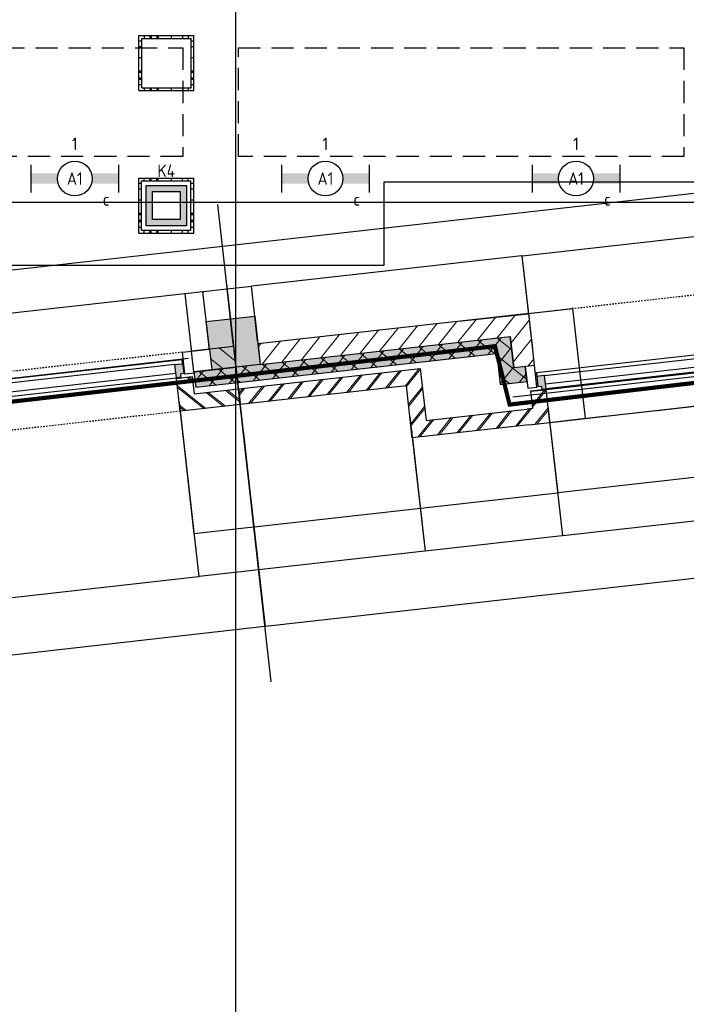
# Model space of a CAD drawing. Header units: millimetres. Extents: x -38031 to 110605, y -22066 to 88711.
# Tile 7 of 150: x 19058 to 23846, y -2261 to 4811. Entities that reach past the tile are written whole.
import ezdxf
from ezdxf.enums import TextEntityAlignment as Align

# ---------------------------------------------------------------- set-up
doc = ezdxf.new("R2010")
doc.units = ezdxf.units.MM
doc.header["$LTSCALE"] = 50
doc.set_wipeout_variables(frame=1)
for name, pattern in [('HIDDEN', [9.525, 6.35, -3.175]), ('HIDDEN2', [4.7625, 3.175, -1.5875]), ('STYLE_01', [0.41664, 0.20828, -0.20836]), ('STYLE_06', [1.04164, 0.625, -0.20828, 0.06943, -0.13893])]:
    doc.linetypes.add(name, pattern=pattern)
for name, color, linetype in [('AL$1A---_ALGEMEEN', 8, 'Continuous'), ('AM$1A---_ARCERING', 8, 'Continuous'), ('Bouwkundig', 8, 'Continuous'), ('brandscheiding', 5, 'HIDDEN'), ('EL6222--', 3, 'Continuous'), ('EL6311--', 3, 'Continuous'), ('LICHT_TEXT018', 1, 'Continuous'), ('stramien', 1, 'Continuous'), ('versterkte strook', 7, 'Continuous'), ('Vloerdoos', 3, 'Continuous'), ('Vloerdoos (1e)', 51, 'Continuous'), ('Vloerdoos OUD', 51, 'Continuous')]:
    doc.layers.add(name, color=color, linetype=linetype)
doc.styles.add('Arial', font='ARIAL.TTF')
doc.styles.add('BURO-018', font='iso.shx', dxfattribs={"height": 90})
doc.dimstyles.new('VyA', dxfattribs={"dimtxt": 2.272868, "dimasz": 2.120801, "dimexe": 1.5, "dimexo": 1.59, "dimgap": 0.5, "dimtad": 1, "dimdec": 0, "dimzin": 11, "dimtxsty": 'Arial', "dimblk": 'VW_SLASH', "dimcen": 0, "dimdle": 1, "dimazin": 0, "dimtfac": 0.8, "dimtdec": 0, "dimtix": 1, "dimtmove": 0, "dimatfit": 0, "dimldrblk": 'VW_FILLEDARROW', "dimfxl": 0, "dimfrac": 2, "dimtolj": 1, "dimtzin": 11, "dimarcsym": 0})
pattern_1 = [(45, (0, 0), (70.71068, -70.71068), []), (45, (7.07, -7.07), (70.71068, -70.71068), [])]
pattern_2 = [(135, (0, 0), (70.71068, 70.71068), []), (45, (299.34, -299.34), (70.71068, -70.71068), [])]
pattern_3 = [(45, (0, 0), (70.71068, -70.71068), [])]

# ---------------------------------------------------------------- blocks, each defined once
blk = doc.blocks.new('VLOERDOOS')
at = {"layer": 'Vloerdoos'}
for p, q in [((0, 395), (395, 395)), ((0, 395), (0, 0)), ((0, 355), (20, 355)), ((20, 375), (20, 20)), ((20, 375), (375, 375)), ((40, 375), (40, 395)), ((80, 375), (80, 395)), ((90, 375), (90, 395)), ((130, 375), (130, 395)), ((140, 375), (140, 395)), ((235, 375), (235, 395)), ((315, 375), (315, 395)), ((355, 375), (355, 395)), ((375, 375), (375, 20)), ((375, 355), (395, 355)), ((395, 395), (395, 0)), ((0, 315), (20, 315)), ((0, 305), (20, 305)), ((375, 315), (395, 315)), ((375, 305), (395, 305)), ((0, 265), (20, 265)), ((0, 255), (20, 255)), ((375, 265), (395, 265)), ((375, 255), (395, 255)), ((0, 160), (20, 160)), ((375, 160), (395, 160)), ((0, 80), (20, 80)), ((375, 80), (395, 80)), ((0, 40), (20, 40)), ((0, 0), (395, 0)), ((20, 20), (375, 20)), ((40, 0), (40, 20)), ((80, 0), (80, 20)), ((90, 0), (90, 20)), ((130, 0), (130, 20)), ((140, 0), (140, 20)), ((235, 0), (235, 20)), ((315, 0), (315, 20)), ((355, 0), (355, 20)), ((375, 40), (395, 40))]:
    blk.add_line(p, q, dxfattribs=at)
blk = doc.blocks.new('1115B6630')
at = {"color": 0}
for p, q in [((-6.3, 2), (-6.3, -2)), ((6.3, 2), (6.3, -2))]:
    blk.add_line(p, q, dxfattribs=at)
at = {"color": 0, "linetype": 'Continuous'}
blk.add_circle((0, 0), 2.5, dxfattribs=at)
at = {"color": 0}
for points in [[(-2.5, 0.75), (-6.3, 0.75), (-2.5, -0.75), (-6.3, -0.75)], [(2.5, 0.75), (6.3, 0.75), (2.5, -0.75), (6.3, -0.75)]]:
    blk.add_solid(points, dxfattribs=at)
at = {"color": 0, "linetype": 'Continuous', "style": 'BURO-018'}
for tag, p in [('E_GKAST', (0, 8)), ('E_GROEP', (0, 5)), ('E_SGROEP', (4.5, 5)), ('E_ARMCODE', (0, 0)), ('E_SLET', (4.5, -3))]:
    blk.add_attdef(tag, text='', height=1.8, dxfattribs=at).set_placement(p, align=Align.MIDDLE)
blk = doc.blocks.new('E00414')
at = {"color": 0, "linetype": 'Continuous'}
for p, q in [((-2.9, -2.9), (-2.9, 2.9)), ((-2.9, 2.9), (2.9, 2.9)), ((2.9, 2.9), (2.9, -2.9)), ((-2, 2), (2, 2)), ((-2, -2), (-2, 2)), ((2, 2), (2, -2)), ((2, -2), (-2, -2)), ((2.9, -2.9), (-2.9, -2.9))]:
    blk.add_line(p, q, dxfattribs=at)
at = {"color": 0}
for points in [[(-2.9, 2.9), (2.9, 2.9), (-2, 2), (2, 2)], [(-2, -2), (-2.9, -2.9), (-2, 2), (-2.9, 2.9)], [(2, 2), (2.9, 2.9), (2, -2), (2.9, -2.9)], [(2, -2), (2.9, -2.9), (-2, -2), (-2.9, -2.9)]]:
    blk.add_solid(points, dxfattribs=at)
at = {"color": 0, "linetype": 'Continuous', "style": 'BURO-018'}
for tag, p in [('E_GKAST', (0, 8)), ('E_GROEP', (0, 5)), ('E_SGROEP', (4.5, 5))]:
    blk.add_attdef(tag, text='', height=1.8, dxfattribs=at).set_placement(p, align=Align.MIDDLE)
at = {"color": 0, "linetype": 'Continuous', "style": 'BURO-018', "flags": 1}
for tag, p in [('E_VERMCODE', (13, 5)), ('E_MATCODE', (0, 0))]:
    blk.add_attdef(tag, text='', height=1.8, dxfattribs=at).set_placement(p, align=Align.MIDDLE)
blk = doc.blocks.new('zijdetail kozijn 2kops')
at = {"color": 0}
blk.add_wipeout([(-63, 420), (-130, 420), (-130, 262), (-63, 262)], dxfattribs=at).dxf.layer = 'AL$1A---_ALGEMEEN'
at = {"layer": 'AM$1A---_ARCERING', "linetype": 'Continuous', "lineweight": 0}
blk.add_hatch(color=256, dxfattribs=at).paths.add_polyline_path([(-54.2, 338), (-54.2, 366), (-56, 366), (-56, 266), (-31, 266), (-31, 243), (0, 243), (0, 338), (-22, 338)])
at = {"layer": 'AL$1A---_ALGEMEEN', "color": 0}
for points in [[(-63, 420), (-130, 420), (-130, 262), (-63, 262)], [(-54.2, 338), (-54.2, 366), (-56, 366), (-56, 266), (-31, 266), (-31, 243), (0, 243), (0, 338), (-22, 338)]]:
    blk.add_lwpolyline(points, close=True, dxfattribs=at)
blk = doc.blocks.new('31x_alu-bg-mk 108-p')
at = {"color": 0}
blk.add_wipeout([(-3280, 338), (-124, 338), (-124, 276), (-3280, 276)], dxfattribs=at).dxf.layer = 'AL$1A---_ALGEMEEN'
at = {"layer": 'AL$1A---_ALGEMEEN', "color": 0}
blk.add_lwpolyline([(-3280, 338), (-124, 338), (-124, 276), (-3280, 276)], close=True, dxfattribs=at)
blk.add_blockref('zijdetail kozijn 2kops', (-3280, 0), dxfattribs=at)
at = {"layer": 'AL$1A---_ALGEMEEN', "color": 0, "xscale": -1}
blk.add_blockref('zijdetail kozijn 2kops', (-124, 0), dxfattribs=at)
at = {"layer": 'AL$1A---_ALGEMEEN', "color": 0}
blk.add_line((-3334.2, 366), (-69.8, 366), dxfattribs=at)
at = {"color": 0}
for points in [[(-3430, 0), (-3280, 0), (-3280, 238), (-3393, 238), (-3393, 113), (-3430, 113)], [(26, 0), (-124, 0), (-124, 238), (-11, 238), (-11, 113), (26, 113)]]:
    blk.add_wipeout(points, dxfattribs=at).dxf.layer = 'AL$1A---_ALGEMEEN'
at = {"layer": 'AM$1A---_ARCERING', "linetype": 'Continuous', "lineweight": 5}
h = blk.add_hatch(dxfattribs=at)
h.set_pattern_fill('BAKSTEEN', color=256, style=0, pattern_type=2)
h.set_pattern_definition(pattern_1)
edge = h.paths.add_edge_path()
edge.add_line((-3430, 0), (-3280, 0))
edge.add_line((-3280, 0), (-3280, 238))
edge.add_line((-3280, 238), (-3393, 238))
edge.add_line((-3393, 238), (-3393, 113))
edge.add_line((-3393, 113), (-3430, 113))
h = blk.add_hatch(dxfattribs=at)
h.set_pattern_fill('BAKSTEEN', color=256, style=0, pattern_type=2)
h.set_pattern_definition(pattern_1)
edge = h.paths.add_edge_path()
edge.add_line((26, 0), (-124, 0))
edge.add_line((-124, 0), (-124, 238))
edge.add_line((-124, 238), (-11, 238))
edge.add_line((-11, 238), (-11, 113))
edge.add_line((-11, 113), (26, 113))
at = {"layer": 'AL$1A---_ALGEMEEN', "color": 0}
blk.add_line((-124, 243), (-3280, 243), dxfattribs=at)
for points in [[(-3430, 0), (-3280, 0), (-3280, 238), (-3393, 238), (-3393, 113), (-3430, 113)], [(26, 0), (-124, 0), (-124, 238), (-11, 238), (-11, 113), (26, 113)]]:
    blk.add_lwpolyline(points, dxfattribs=at)
blk = doc.blocks.new('31x_alu-bg-mk105b-p')
at = {"color": 0}
blk.add_wipeout([(-338, 1648), (-338, 0), (-276, 0), (-276, 1648)], dxfattribs=at).dxf.layer = 'AL$1A---_ALGEMEEN'
at = {"layer": 'AL$1A---_ALGEMEEN', "color": 0}
blk.add_lwpolyline([(-338, 1648), (-338, 0), (-276, 0), (-276, 1648)], close=True, dxfattribs=at)
at = {"layer": 'AL$1A---_ALGEMEEN', "color": 0, "xscale": -1, "rotation": 90}
blk.add_blockref('zijdetail kozijn 2kops', (0, 1648), dxfattribs=at)
at = {"layer": 'AL$1A---_ALGEMEEN', "color": 0, "rotation": 90}
blk.add_blockref('zijdetail kozijn 2kops', (0, 0), dxfattribs=at)
at = {"layer": 'AL$1A---_ALGEMEEN', "color": 0, "linetype": 'STYLE_01'}
blk.add_line((-420, 1711), (-420, -63), dxfattribs=at)
at = {"layer": 'AL$1A---_ALGEMEEN', "color": 0}
blk.add_line((-366, 1702.2), (-366, -54.2), dxfattribs=at)
at = {"color": 0}
for points in [[(0, 1648), (-238, 1648), (-238, 1761), (-114, 1761), (-113, 1761), (-113, 2082), (0, 2082), (0, 1761)], [(0, 0), (-238, 0), (-238, -113), (-114, -113), (-113, -113), (-113, -434), (0, -434), (0, -113)]]:
    blk.add_wipeout(points, dxfattribs=at).dxf.layer = 'AL$1A---_ALGEMEEN'
at = {"layer": 'AM$1A---_ARCERING', "linetype": 'Continuous', "lineweight": 0}
for points in [[(-270, 1778), (-160, 1778), (-160, 2082), (-270, 2082)], [(-270, -130), (-160, -130), (-160, -434), (-270, -434)]]:
    blk.add_hatch(color=256, dxfattribs=at).paths.add_polyline_path(points)
at = {"layer": 'AM$1A---_ARCERING', "linetype": 'Continuous', "lineweight": 5}
h = blk.add_hatch(dxfattribs=at)
h.set_pattern_fill('ISOLATIE', color=256, style=0, pattern_type=2)
h.set_pattern_definition(pattern_2)
h.paths.add_polyline_path([(-270, 1778), (-160, 1778), (-160, 2082), (-270, 2082)])
h = blk.add_hatch(dxfattribs=at)
h.set_pattern_fill('BAKSTEEN', color=256, style=0, pattern_type=2)
h.set_pattern_definition(pattern_1)
h.paths.add_polyline_path([(0, 1648), (-238, 1648), (-238, 1761), (-114, 1761), (-113, 1761), (-113, 2082), (0, 2082), (0, 1761)])
h = blk.add_hatch(dxfattribs=at)
h.set_pattern_fill('BAKSTEEN', color=256, style=0, pattern_type=2)
h.set_pattern_definition(pattern_1)
h.paths.add_polyline_path([(0, 0), (-238, 0), (-238, -113), (-114, -113), (-113, -113), (-113, -434), (0, -434), (0, -113)])
h = blk.add_hatch(dxfattribs=at)
h.set_pattern_fill('ISOLATIE', color=256, style=0, pattern_type=2)
h.set_pattern_definition(pattern_2)
h.paths.add_polyline_path([(-270, -130), (-160, -130), (-160, -434), (-270, -434)])
at = {"layer": 'AL$1A---_ALGEMEEN', "color": 0}
for p, q in [((-270, 2082), (-270, 1778)), ((-113, 1761), (-113, 2082)), ((-243, 0), (-243, 1648)), ((-270, -434), (-270, -130)), ((-113, -113), (-113, -434))]:
    blk.add_line(p, q, dxfattribs=at)
at = {"layer": 'AL$1A---_ALGEMEEN', "color": 0, "linetype": 'STYLE_01'}
blk.add_line((0, 1648), (0, -17.4), dxfattribs=at)
at = {"layer": 'AL$1A---_ALGEMEEN', "color": 0, "flags": 128}
for points in [[(-270, 1778), (-160, 1778), (-160, 2082)], [(0, 2082), (0, 1761), (0, 1648)], [(0, 1648), (-238, 1648), (-238, 1761), (-114, 1761)], [(0, 0), (-238, 0), (-238, -113), (-114, -113)], [(0, -434), (0, -113), (0, 0)], [(-270, -130), (-160, -130), (-160, -434)]]:
    blk.add_lwpolyline(points, dxfattribs=at)
at = {"color": 0}
for points in [[(-270, 1778), (-270, 2082), (-420, 2082), (-420, 1778)], [(-270, -130), (-420, -130), (-420, -434), (-270, -434)]]:
    blk.add_wipeout(points, dxfattribs=at).dxf.layer = 'AL$1A---_ALGEMEEN'
at = {"layer": 'AM$1A---_ARCERING', "linetype": 'Continuous', "lineweight": 5}
h = blk.add_hatch(dxfattribs=at)
h.set_pattern_fill('KALKZANDSTEEN', color=256, style=0, pattern_type=2)
h.set_pattern_definition(pattern_3)
h.paths.add_polyline_path([(-270, 1778), (-270, 2082), (-420, 2082), (-420, 1778)])
h = blk.add_hatch(dxfattribs=at)
h.set_pattern_fill('KALKZANDSTEEN', color=256, style=0, pattern_type=2)
h.set_pattern_definition(pattern_3)
h.paths.add_polyline_path([(-270, -130), (-420, -130), (-420, -434), (-270, -434)])
at = {"layer": 'AL$1A---_ALGEMEEN', "color": 0}
for p, q in [((-270, 1778), (-270, 2082)), ((-369.5, 1750.2), (-369.5, -174)), ((-270, -434), (-270, -130))]:
    blk.add_line(p, q, dxfattribs=at)
at = {"layer": 'AL$1A---_ALGEMEEN', "color": 0, "flags": 128}
for points in [[(-420, 2082), (-420, 1778), (-270, 1778)], [(-270, -130), (-420, -130), (-420, -434)]]:
    blk.add_lwpolyline(points, dxfattribs=at)
at = {"layer": 'AL$1A---_ALGEMEEN', "color": 0}
for points in [[(-369, 1824), (-270, 1824), (-270, 2082)], [(-369, -174), (-270, -174), (-270, -433)]]:
    blk.add_lwpolyline(points, dxfattribs=at)
blk = doc.blocks.new('VW_SLASH')
at = {"layer": 'AL$1A---_ALGEMEEN', "color": 0, "linetype": 'ByBlock', "lineweight": -2}
blk.add_line((0, 0), (-1, 0), dxfattribs=at)
at = {"layer": 'AL$1A---_ALGEMEEN', "color": 0, "linetype": 'ByBlock', "lineweight": 5}
blk.add_line((0.5, 0.5), (-0.5, -0.5), dxfattribs=at)
blk = doc.blocks.new('*D1987')
at = {"layer": 'AL$1A---_ALGEMEEN', "color": 0, "lineweight": -2}
for p, q in [((-65727.5, -527.6), (-65727.5, -1464.8)), ((-62571.5, -527.6), (-62571.5, -1464.8)), ((-65725.4, -1463.3), (-62573.6, -1463.3))]:
    blk.add_line(p, q, dxfattribs=at)
at = {"layer": 'AL$1A---_ALGEMEEN', "color": 0, "lineweight": -2, "xscale": 2.12080078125, "yscale": 2.12080078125, "zscale": 2.12080078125, "rotation": 180}
blk.add_blockref('VW_SLASH', (-65727.5, -1463.3), dxfattribs=at)
at = {"layer": 'AL$1A---_ALGEMEEN', "color": 0, "lineweight": -2, "xscale": 2.12080078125, "yscale": 2.12080078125, "zscale": 2.12080078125}
blk.add_blockref('VW_SLASH', (-62571.5, -1463.3), dxfattribs=at)
blk = doc.blocks.new('VW_FILLEDARROW')
at = {"layer": 'AL$1A---_ALGEMEEN', "color": 0, "lineweight": -2}
blk.add_solid([(0, 0), (0.5, 0.5), (0.5, -0.5)], dxfattribs=at)
blk = doc.blocks.new('*D1988')
at = {"layer": 'AL$1A---_ALGEMEEN', "color": 0, "lineweight": -2}
for p, q in [((-66721, -494), (-66721, -1464.8)), ((-65727.5, -527.6), (-65727.5, -1464.8)), ((-66718.9, -1463.3), (-65729.6, -1463.3))]:
    blk.add_line(p, q, dxfattribs=at)
at = {"layer": 'AL$1A---_ALGEMEEN', "color": 0, "lineweight": -2, "xscale": 2.12080078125, "yscale": 2.12080078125, "zscale": 2.12080078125, "rotation": 180}
blk.add_blockref('VW_SLASH', (-66721, -1463.3), dxfattribs=at)
at = {"layer": 'AL$1A---_ALGEMEEN', "color": 0, "lineweight": -2, "xscale": 2.12080078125, "yscale": 2.12080078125, "zscale": 2.12080078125}
blk.add_blockref('VW_SLASH', (-65727.5, -1463.3), dxfattribs=at)
blk = doc.blocks.new('*D1989')
at = {"layer": 'AL$1A---_ALGEMEEN', "color": 0, "lineweight": -2}
for p, q in [((-70004.5, -204), (-70004.5, -1464.8)), ((-68356.5, -204), (-68356.5, -1464.8)), ((-70002.4, -1463.3), (-68358.6, -1463.3))]:
    blk.add_line(p, q, dxfattribs=at)
at = {"layer": 'AL$1A---_ALGEMEEN', "color": 0, "lineweight": -2, "xscale": 2.12080078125, "yscale": 2.12080078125, "zscale": 2.12080078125, "rotation": 180}
blk.add_blockref('VW_SLASH', (-70004.5, -1463.3), dxfattribs=at)
at = {"layer": 'AL$1A---_ALGEMEEN', "color": 0, "lineweight": -2, "xscale": 2.12080078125, "yscale": 2.12080078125, "zscale": 2.12080078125}
blk.add_blockref('VW_SLASH', (-68356.5, -1463.3), dxfattribs=at)
blk = doc.blocks.new('*D1993')
at = {"layer": 'AL$1A---_ALGEMEEN', "color": 0, "lineweight": -2}
for p, q in [((-68356.5, -234), (-68356.5, -1464.8)), ((-66721, -584), (-66721, -1464.8)), ((-66723.1, -1463.3), (-68354.4, -1463.3))]:
    blk.add_line(p, q, dxfattribs=at)
at = {"layer": 'AL$1A---_ALGEMEEN', "color": 0, "lineweight": -2, "xscale": 2.12080078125, "yscale": 2.12080078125, "zscale": 2.12080078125, "rotation": 180}
blk.add_blockref('VW_SLASH', (-68356.5, -1463.3), dxfattribs=at)
at = {"layer": 'AL$1A---_ALGEMEEN', "color": 0, "lineweight": -2, "xscale": 2.12080078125, "yscale": 2.12080078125, "zscale": 2.12080078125}
blk.add_blockref('VW_SLASH', (-66721, -1463.3), dxfattribs=at)
blk = doc.blocks.new('*D2069')
at = {"layer": 'AL$1A---_ALGEMEEN', "color": 0, "lineweight": -2}
for p, q in [((-67923, 603.4), (-67923, -1876.5)), ((-64149.5, 453.4), (-64149.5, -1876.5)), ((-64151.6, -1875), (-67920.9, -1875))]:
    blk.add_line(p, q, dxfattribs=at)
at = {"layer": 'AL$1A---_ALGEMEEN', "color": 0, "lineweight": -2, "xscale": 2.12080078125, "yscale": 2.12080078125, "zscale": 2.12080078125, "rotation": 180}
blk.add_blockref('VW_SLASH', (-67923, -1875), dxfattribs=at)
at = {"layer": 'AL$1A---_ALGEMEEN', "color": 0, "lineweight": -2, "xscale": 2.12080078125, "yscale": 2.12080078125, "zscale": 2.12080078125}
blk.add_blockref('VW_SLASH', (-64149.5, -1875), dxfattribs=at)
blk = doc.blocks.new('*D2070')
at = {"layer": 'AL$1A---_ALGEMEEN', "color": 0, "lineweight": -2}
for p, q in [((-71696.5, 603.4), (-71696.5, -1876.5)), ((-67923, 453.4), (-67923, -1876.5)), ((-67925.1, -1875), (-71694.4, -1875))]:
    blk.add_line(p, q, dxfattribs=at)
at = {"layer": 'AL$1A---_ALGEMEEN', "color": 0, "lineweight": -2, "xscale": 2.12080078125, "yscale": 2.12080078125, "zscale": 2.12080078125, "rotation": 180}
blk.add_blockref('VW_SLASH', (-71696.5, -1875), dxfattribs=at)
at = {"layer": 'AL$1A---_ALGEMEEN', "color": 0, "lineweight": -2, "xscale": 2.12080078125, "yscale": 2.12080078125, "zscale": 2.12080078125}
blk.add_blockref('VW_SLASH', (-67923, -1875), dxfattribs=at)
blk = doc.blocks.new('*D2074')
at = {"layer": 'AL$1A---_ALGEMEEN', "color": 0, "lineweight": -2}
for p, q in [((-68098, 170.9), (-68098, 566.5)), ((-67923, 170.9), (-67923, 566.5)), ((-67925.1, 565), (-68095.9, 565))]:
    blk.add_line(p, q, dxfattribs=at)
at = {"layer": 'AL$1A---_ALGEMEEN', "color": 0, "lineweight": -2, "xscale": 2.12080078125, "yscale": 2.12080078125, "zscale": 2.12080078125, "rotation": 180}
blk.add_blockref('VW_SLASH', (-68098, 565), dxfattribs=at)
at = {"layer": 'AL$1A---_ALGEMEEN', "color": 0, "lineweight": -2, "xscale": 2.12080078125, "yscale": 2.12080078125, "zscale": 2.12080078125}
blk.add_blockref('VW_SLASH', (-67923, 565), dxfattribs=at)
blk = doc.blocks.new('*D2075')
at = {"layer": 'AL$1A---_ALGEMEEN', "color": 0, "lineweight": -2}
for p, q in [((-67923, 170.9), (-67923, 566.5)), ((-67748, 170.9), (-67748, 566.5)), ((-67925.1, 565), (-67927.2, 565)), ((-67748, 565), (-67923, 565)), ((-67745.9, 565), (-67743.8, 565))]:
    blk.add_line(p, q, dxfattribs=at)
at = {"layer": 'AL$1A---_ALGEMEEN', "color": 0, "lineweight": -2, "xscale": 2.12080078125, "yscale": 2.12080078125, "zscale": 2.12080078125}
blk.add_blockref('VW_SLASH', (-67923, 565), dxfattribs=at)
at = {"layer": 'AL$1A---_ALGEMEEN', "color": 0, "lineweight": -2, "xscale": 2.12080078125, "yscale": 2.12080078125, "zscale": 2.12080078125, "rotation": 180}
blk.add_blockref('VW_SLASH', (-67748, 565), dxfattribs=at)
blk = doc.blocks.new('*D2094')
at = {"layer": 'AL$1A---_ALGEMEEN', "color": 0, "lineweight": -2}
for p, q in [((-65730.2, -407), (-65469.5, -407)), ((-65471, -409.1), (-65471, -642.9)), ((-65730.2, -645), (-65469.5, -645))]:
    blk.add_line(p, q, dxfattribs=at)
at = {"layer": 'AL$1A---_ALGEMEEN', "color": 0, "lineweight": -2, "xscale": 2.12080078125, "yscale": 2.12080078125, "zscale": 2.12080078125}
for p, rotation in [((-65471, -407), 90), ((-65471, -645), 270)]:
    blk.add_blockref('VW_SLASH', p, dxfattribs=dict(at, rotation=rotation))
blk = doc.blocks.new('*D2095')
at = {"layer": 'AL$1A---_ALGEMEEN', "color": 0, "lineweight": -2}
for p, q in [((-66295.4, 150), (-65469.5, 150)), ((-65471, 152.1), (-65471, 154.2)), ((-65471, -407), (-65471, 150)), ((-65819.9, -407), (-65469.5, -407)), ((-65471, -409.1), (-65471, -411.2))]:
    blk.add_line(p, q, dxfattribs=at)
at = {"layer": 'AL$1A---_ALGEMEEN', "color": 0, "lineweight": -2, "xscale": 2.12080078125, "yscale": 2.12080078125, "zscale": 2.12080078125}
for p, rotation in [((-65471, 150), 270), ((-65471, -407), 90)]:
    blk.add_blockref('VW_SLASH', p, dxfattribs=dict(at, rotation=rotation))
blk = doc.blocks.new('*D2196')
at = {"layer": 'AL$1A---_ALGEMEEN', "color": 0, "lineweight": -2}
for p, q in [((-68356.5, -228.8), (-68356.5, -1156.5)), ((-67923, -479), (-67923, -1156.5)), ((-67925.1, -1155), (-68354.4, -1155))]:
    blk.add_line(p, q, dxfattribs=at)
at = {"layer": 'AL$1A---_ALGEMEEN', "color": 0, "lineweight": -2, "xscale": 2.12080078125, "yscale": 2.12080078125, "zscale": 2.12080078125, "rotation": 180}
blk.add_blockref('VW_SLASH', (-68356.5, -1155), dxfattribs=at)
at = {"layer": 'AL$1A---_ALGEMEEN', "color": 0, "lineweight": -2, "xscale": 2.12080078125, "yscale": 2.12080078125, "zscale": 2.12080078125}
blk.add_blockref('VW_SLASH', (-67923, -1155), dxfattribs=at)
blk = doc.blocks.new('*D2197')
at = {"layer": 'AL$1A---_ALGEMEEN', "color": 0, "lineweight": -2}
for p, q in [((-67923, -459), (-67923, -1156.5)), ((-65727.5, -551.6), (-65727.5, -1156.5)), ((-67920.9, -1155), (-65729.6, -1155))]:
    blk.add_line(p, q, dxfattribs=at)
at = {"layer": 'AL$1A---_ALGEMEEN', "color": 0, "lineweight": -2, "xscale": 2.12080078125, "yscale": 2.12080078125, "zscale": 2.12080078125, "rotation": 180}
blk.add_blockref('VW_SLASH', (-67923, -1155), dxfattribs=at)
at = {"layer": 'AL$1A---_ALGEMEEN', "color": 0, "lineweight": -2, "xscale": 2.12080078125, "yscale": 2.12080078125, "zscale": 2.12080078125}
blk.add_blockref('VW_SLASH', (-65727.5, -1155), dxfattribs=at)
blk = doc.blocks.new('*D2205')
at = {"layer": 'AL$1A---_ALGEMEEN', "color": 0, "lineweight": -2}
for p, q in [((-65727.5, -527.6), (-65727.5, -1156.5)), ((-64149.5, -834), (-64149.5, -1156.5)), ((-64151.6, -1155), (-65725.4, -1155))]:
    blk.add_line(p, q, dxfattribs=at)
at = {"layer": 'AL$1A---_ALGEMEEN', "color": 0, "lineweight": -2, "xscale": 2.12080078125, "yscale": 2.12080078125, "zscale": 2.12080078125, "rotation": 180}
blk.add_blockref('VW_SLASH', (-65727.5, -1155), dxfattribs=at)
at = {"layer": 'AL$1A---_ALGEMEEN', "color": 0, "lineweight": -2, "xscale": 2.12080078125, "yscale": 2.12080078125, "zscale": 2.12080078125}
blk.add_blockref('VW_SLASH', (-64149.5, -1155), dxfattribs=at)
blk = doc.blocks.new('*D2208')
at = {"layer": 'AL$1A---_ALGEMEEN', "color": 0, "lineweight": -2}
for p, q in [((-65841.8, -407), (-63283, -407)), ((-63284.5, -404.9), (-63284.5, -402.8)), ((-63284.5, -407), (-63284.5, -645)), ((-65728.8, -645), (-63283, -645)), ((-63284.5, -647.2), (-63284.5, -649.3))]:
    blk.add_line(p, q, dxfattribs=at)
at = {"layer": 'AL$1A---_ALGEMEEN', "color": 0, "lineweight": -2, "xscale": 2.12080078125, "yscale": 2.12080078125, "zscale": 2.12080078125}
for p, rotation in [((-63284.5, -407), 270), ((-63284.5, -645), 90)]:
    blk.add_blockref('VW_SLASH', p, dxfattribs=dict(at, rotation=rotation))
blk = doc.blocks.new('*D2217')
at = {"layer": 'AL$1A---_ALGEMEEN', "color": 0, "lineweight": -2}
for p, q in [((-70134.5, 76.6), (-70134.5, 566.5)), ((-68226.5, 76.6), (-68226.5, 566.5)), ((-68228.6, 565), (-70132.4, 565))]:
    blk.add_line(p, q, dxfattribs=at)
at = {"layer": 'AL$1A---_ALGEMEEN', "color": 0, "lineweight": -2, "xscale": 2.12080078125, "yscale": 2.12080078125, "zscale": 2.12080078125, "rotation": 180}
blk.add_blockref('VW_SLASH', (-70134.5, 565), dxfattribs=at)
at = {"layer": 'AL$1A---_ALGEMEEN', "color": 0, "lineweight": -2, "xscale": 2.12080078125, "yscale": 2.12080078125, "zscale": 2.12080078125}
blk.add_blockref('VW_SLASH', (-68226.5, 565), dxfattribs=at)
blk = doc.blocks.new('kolom 350x350')
at = {"layer": 'AM$1A---_ARCERING', "linetype": 'Continuous', "lineweight": 0}
blk.add_hatch(color=256, dxfattribs=at).paths.add_polyline_path([(-175, 350), (175, 350), (175, 0), (-175, 0)])
at = {"layer": 'AL$1A---_ALGEMEEN', "color": 0}
blk.add_lwpolyline([(-175, 350), (175, 350), (175, 0), (-175, 0)], close=True, dxfattribs=at)
blk = doc.blocks.new('*D2220')
at = {"layer": 'AL$1A---_ALGEMEEN', "color": 0, "lineweight": -2}
for p, q in [((-68226.5, 98.1), (-68226.5, 566.5)), ((-68098, 566.6), (-68098, 566.5)), ((-68228.6, 565), (-68230.7, 565)), ((-68098, 565), (-68226.5, 565)), ((-68095.9, 565), (-68093.8, 565))]:
    blk.add_line(p, q, dxfattribs=at)
at = {"layer": 'AL$1A---_ALGEMEEN', "color": 0, "lineweight": -2, "xscale": 2.12080078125, "yscale": 2.12080078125, "zscale": 2.12080078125}
blk.add_blockref('VW_SLASH', (-68226.5, 565), dxfattribs=at)
at = {"layer": 'AL$1A---_ALGEMEEN', "color": 0, "lineweight": -2, "xscale": 2.12080078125, "yscale": 2.12080078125, "zscale": 2.12080078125, "rotation": 180}
blk.add_blockref('VW_SLASH', (-68098, 565), dxfattribs=at)
blk = doc.blocks.new('*D2221')
at = {"layer": 'AL$1A---_ALGEMEEN', "color": 0, "lineweight": -2}
for p, q in [((-65790.5, -50.9), (-65790.5, 566.5)), ((-64149.5, 566.6), (-64149.5, 566.5)), ((-65788.4, 565), (-64151.6, 565))]:
    blk.add_line(p, q, dxfattribs=at)
at = {"layer": 'AL$1A---_ALGEMEEN', "color": 0, "lineweight": -2, "xscale": 2.12080078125, "yscale": 2.12080078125, "zscale": 2.12080078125, "rotation": 180}
blk.add_blockref('VW_SLASH', (-65790.5, 565), dxfattribs=at)
at = {"layer": 'AL$1A---_ALGEMEEN', "color": 0, "lineweight": -2, "xscale": 2.12080078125, "yscale": 2.12080078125, "zscale": 2.12080078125}
blk.add_blockref('VW_SLASH', (-64149.5, 565), dxfattribs=at)
blk = doc.blocks.new('*D2222')
at = {"layer": 'AL$1A---_ALGEMEEN', "color": 0, "lineweight": -2}
for p, q in [((-67748, 566.6), (-67748, 566.5)), ((-65790.5, -105.9), (-65790.5, 566.5)), ((-65792.6, 565), (-67745.9, 565))]:
    blk.add_line(p, q, dxfattribs=at)
at = {"layer": 'AL$1A---_ALGEMEEN', "color": 0, "lineweight": -2, "xscale": 2.12080078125, "yscale": 2.12080078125, "zscale": 2.12080078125, "rotation": 180}
blk.add_blockref('VW_SLASH', (-67748, 565), dxfattribs=at)
at = {"layer": 'AL$1A---_ALGEMEEN', "color": 0, "lineweight": -2, "xscale": 2.12080078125, "yscale": 2.12080078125, "zscale": 2.12080078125}
blk.add_blockref('VW_SLASH', (-65790.5, 565), dxfattribs=at)
blk = doc.blocks.new('VLOERDOOS (1e)')
at = {"layer": 'Vloerdoos OUD'}
for p, q in [((0, 395), (395, 395)), ((0, 395), (0, 0)), ((0, 355), (20, 355)), ((20, 375), (20, 20)), ((20, 375), (375, 375)), ((40, 375), (40, 395)), ((80, 375), (80, 395)), ((90, 375), (90, 395)), ((130, 375), (130, 395)), ((140, 375), (140, 395)), ((235, 375), (235, 395)), ((315, 375), (315, 395)), ((355, 375), (355, 395)), ((375, 375), (375, 20)), ((375, 355), (395, 355)), ((395, 395), (395, 0)), ((0, 315), (20, 315)), ((0, 305), (20, 305)), ((375, 315), (395, 315)), ((375, 305), (395, 305)), ((0, 265), (20, 265)), ((0, 255), (20, 255)), ((375, 265), (395, 265)), ((375, 255), (395, 255)), ((0, 160), (20, 160)), ((375, 160), (395, 160)), ((0, 80), (20, 80)), ((375, 80), (395, 80)), ((0, 40), (20, 40)), ((0, 0), (395, 0)), ((20, 20), (375, 20)), ((40, 0), (40, 20)), ((80, 0), (80, 20)), ((90, 0), (90, 20)), ((130, 0), (130, 20)), ((140, 0), (140, 20)), ((235, 0), (235, 20)), ((315, 0), (315, 20)), ((355, 0), (355, 20)), ((375, 40), (395, 40))]:
    blk.add_line(p, q, dxfattribs=at)
blk = doc.blocks.new('metselwerk zo gevel 2150+')
at = {"layer": 'AL$1A---_ALGEMEEN', "color": 0}
blk.add_blockref('31x_alu-bg-mk 108-p', (-62447.5, -645), dxfattribs=at)
at = {"color": 0}
blk.add_wipeout([(-69384.4188, -1853.12525), (-68017.5812, -1853.12525), (-68017.5812, -1670.56275), (-69384.4188, -1670.56275)], dxfattribs=at).dxf.layer = 'AL$1A---_ALGEMEEN'
at = {"layer": 'AM$1A---_ARCERING', "linetype": 'Continuous', "lineweight": 0}
blk.add_hatch(color=256, dxfattribs=at).paths.add_polyline_path([(-66050.5, -110), (-66050.5, -335), (-65857.5, -335), (-65857.5, -225), (-65940.5, -225), (-65940.5, 0), (-67923, 0), (-67923, -110)])
at = {"layer": 'AM$1A---_ARCERING', "linetype": 'Continuous', "lineweight": 5}
h = blk.add_hatch(dxfattribs=at)
h.set_pattern_fill('ISOLATIE', color=256, style=0, pattern_type=2)
h.set_pattern_definition(pattern_2)
h.paths.add_polyline_path([(-66050.5, -110), (-66050.5, -335), (-65857.5, -335), (-65857.5, -225), (-65940.5, -225), (-65940.5, 0), (-67923, 0), (-67923, -110)])
at = {"layer": 'AL$1A---_ALGEMEEN', "color": 0, "linetype": 'STYLE_01'}
blk.add_line((-65731.76292, -645.51747), (-62570.61792, -645.51747), dxfattribs=at)
at = {"layer": 'AL$1A---_ALGEMEEN', "color": 0}
blk.add_lwpolyline([(-66050.5, -110), (-66050.5, -335), (-65857.5, -335), (-65857.5, -225), (-65940.5, -225), (-65940.5, 0), (-67923, 0), (-67923, -110)], close=True, dxfattribs=at)
dim = blk.add_linear_dim(base=(-65471, -645), p1=(-65731.76292, -407), p2=(-65731.76292, -645), angle=90, dimstyle='VyA', override={"dimtxt": 2.272868, "dimgap": 25, "dimlfac": 50, "dimpost": '<>', "dimtxsty": 'Arial', "dimtmove": 2}, dxfattribs=at)
dim.commit()
dim.dimension.update_dxf_attribs({"geometry": '*D2094', "text_midpoint": (-65497.16047, -526)})
for base, p1, p2, override, picture, middle in [((-62571.5, -1463.28595), (-65727.5, -526), (-62571.5, -526), {"dimtxt": 2.272868, "dimgap": 25, "dimlfac": 50, "dimpost": '25K+V=<>', "dimtxsty": 'Arial', "dimtmove": 2}, '*D1987', (-64149.5, -1437.12548)), ((-65727.5, -1155.00786), (-64149.5, -832.44536), (-65727.5, -526), {"dimtxt": 2.272868, "dimgap": 25, "dimdec": 1, "dimlfac": 50, "dimpost": '<>', "dimtxsty": 'Arial', "dimtmove": 2}, '*D2205', (-64938.5, -1128.8474))]:
    dim = blk.add_linear_dim(base=base, p1=p1, p2=p2, dimstyle='VyA', override=override, dxfattribs=at)
    dim.commit()
    dim.dimension.update_dxf_attribs({"geometry": picture, "text_midpoint": middle})
at = {"color": 0}
blk.add_wipeout([(-66721, -270), (-67923, -270), (-67923, -157), (-66608.5, -157), (-66608.5, -532), (-65877.5, -532), (-65877.5, -645), (-66721, -645)], dxfattribs=at).dxf.layer = 'AL$1A---_ALGEMEEN'
at = {"layer": 'AM$1A---_ARCERING', "linetype": 'Continuous', "lineweight": 5}
h = blk.add_hatch(dxfattribs=at)
h.set_pattern_fill('BAKSTEEN', color=256, style=0, pattern_type=2)
h.set_pattern_definition(pattern_1)
h.paths.add_polyline_path([(-66721, -270), (-67923, -270), (-67923, -157), (-66608.5, -157), (-66608.5, -532), (-65877.5, -532), (-65877.5, -645), (-66721, -645)])
at = {"layer": 'AL$1A---_ALGEMEEN', "color": 0}
blk.add_line((-65971.88146, -433.46703), (-62335.88146, -433.46703), dxfattribs=at)
at = {"layer": 'AL$1A---_ALGEMEEN', "color": 0, "flags": 128}
for points in [[(-66721, -270), (-67923, -270), (-67923, -157), (-66608.5, -157), (-66608.5, -532), (-65877.5, -532)], [(-65877.5, -645), (-66721, -645), (-66721, -270)]]:
    blk.add_lwpolyline(points, dxfattribs=at)
at = {"layer": 'AL$1A---_ALGEMEEN', "color": 0}
dim = blk.add_linear_dim(base=(-63284.49914, -645.0315), p1=(-65843.39466, -407.03263), p2=(-65730.39228, -645.0315), angle=90, dimstyle='VyA', override={"dimtxt": 2.272868, "dimgap": 25, "dimlfac": 50, "dimpost": '<>', "dimtxsty": 'Arial', "dimtmove": 2}, dxfattribs=at)
dim.commit()
dim.dimension.update_dxf_attribs({"geometry": '*D2208', "text_midpoint": (-63259.49914, -645.0315), "dimtype": 128})
for base, p1, p2, override, picture, middle in [((-65727.5, -1155.00786), (-67923, -457.44536), (-65727.5, -550.00786), {"dimtxt": 2.272868, "dimgap": 25, "dimlfac": 50, "dimpost": '<>', "dimtxsty": 'Arial', "dimtmove": 2}, '*D2197', (-66825.25, -1128.8474)), ((-65727.5, -1463.28595), (-66721, -492.44536), (-65727.5, -526), {"dimtxt": 2.272868, "dimgap": 25, "dimdec": 1, "dimlfac": 50, "dimpost": '8K-V=<>', "dimtxsty": 'Arial', "dimtmove": 2}, '*D1988', (-66224.25, -1437.12548))]:
    dim = blk.add_linear_dim(base=base, p1=p1, p2=p2, dimstyle='VyA', override=override, dxfattribs=at)
    dim.commit()
    dim.dimension.update_dxf_attribs({"geometry": picture, "text_midpoint": middle})
at = {"layer": 'AL$1A---_ALGEMEEN', "color": 0, "rotation": 269.9998022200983}
blk.add_blockref('31x_alu-bg-mk105b-p', (-70004.50027, -269.99716), dxfattribs=at)
at = {"color": 0}
blk.add_wipeout([(-67748, 0), (-65940.5, 0), (-65940.5, -225), (-65790.5, -225), (-65790.5, 150), (-67748, 150)], dxfattribs=at).dxf.layer = 'AL$1A---_ALGEMEEN'
at = {"layer": 'AM$1A---_ARCERING', "linetype": 'Continuous', "lineweight": 5}
h = blk.add_hatch(dxfattribs=at)
h.set_pattern_fill('KALKZANDSTEEN', color=256, style=0, pattern_type=2)
h.set_pattern_definition(pattern_3)
h.paths.add_polyline_path([(-67748, 0), (-65940.5, 0), (-65940.5, -225), (-65790.5, -225), (-65790.5, 150), (-67748, 150)])
at = {"layer": 'AL$1A---_ALGEMEEN', "color": 0}
blk.add_line((-67923, -2275.00786), (-67923, 1174.99214), dxfattribs=at)
at = {"layer": 'AL$1A---_ALGEMEEN', "color": 0, "linetype": 'STYLE_01'}
blk.add_line((-65790.5, 150), (-62508.5, 150), dxfattribs=at)
at = {"layer": 'AL$1A---_ALGEMEEN', "color": 0}
blk.add_lwpolyline([(-67748, 0), (-65940.5, 0), (-65940.5, -225), (-65790.5, -225), (-65790.5, 150), (-67748, 150)], close=True, dxfattribs=at)
blk.add_blockref('kolom 350x350', (-67923, 0), dxfattribs=at)
dim = blk.add_linear_dim(base=(-65471, 150), p1=(-65821.52584, -407), p2=(-66296.96925, 150), angle=90, dimstyle='VyA', override={"dimtxt": 2.272868, "dimgap": 25, "dimlfac": 50, "dimpost": '<>', "dimtxsty": 'Arial', "dimtix": 0, "dimtmove": 2}, dxfattribs=at)
dim.commit()
dim.dimension.update_dxf_attribs({"geometry": '*D2095', "text_midpoint": (-65446, 897.67975), "dimtype": 128})
for base, p1, p2, override, picture, middle in [((-71696.5, -1875.00786), (-67923, 454.99214), (-71696.5, 604.99214), {"dimtxt": 2.272868, "dimgap": 25, "dimdec": 1, "dimlfac": 50, "dimpost": '<>', "dimtxsty": 'Arial', "dimtmove": 2}, '*D2070', (-69809.75, -1848.8474)), ((-70134.49908, 564.99214), (-68226.49908, 74.99671), (-70134.49908, 75.00329), {"dimtxt": 2.272868, "dimgap": 25, "dimdec": 1, "dimlfac": 50, "dimpost": '<>', "dimtxsty": 'Arial', "dimtmove": 2}, '*D2217', (-69180.49908, 591.1526)), ((-68098, 564.99214), (-67923, 169.3459), (-68098, 169.3459), {"dimtxt": 2.272868, "dimgap": 25, "dimlfac": 50, "dimpost": '<>', "dimtxsty": 'Arial', "dimtmove": 2}, '*D2074', (-68010.5, 591.1526)), ((-67923, -1875.00786), (-64149.5, 454.99214), (-67923, 604.99214), {"dimtxt": 2.272868, "dimgap": 25, "dimdec": 1, "dimlfac": 50, "dimpost": '<>', "dimtxsty": 'Arial', "dimtmove": 2}, '*D2069', (-66036.25, -1848.8474)), ((-67748, 564.99214), (-65790.5, -107.44536), (-67748, 564.99214), {"dimtxt": 2.272868, "dimgap": 25, "dimdec": 1, "dimlfac": 50, "dimpost": '<>', "dimtxsty": 'Arial', "dimtmove": 2}, '*D2222', (-66769.25, 591.1526)), ((-64149.5, 564.99214), (-65790.5, -52.44536), (-64149.5, 564.99214), {"dimtxt": 2.272868, "dimgap": 25, "dimdec": 1, "dimlfac": 50, "dimpost": '<>', "dimtxsty": 'Arial', "dimtmove": 2}, '*D2221', (-64970, 591.1526)), ((-68356.50004, -1463.28595), (-70004.50004, -202.44536), (-68356.50004, -202.44536), {"dimtxt": 2.272868, "dimgap": 25, "dimlfac": 50, "dimpost": '13K+V=<>', "dimtxsty": 'Arial', "dimtmove": 2}, '*D1989', (-69180.50004, -1437.12471)), ((-68356.50014, -1463.28595), (-66721, -582.44536), (-68356.50014, -232.44536), {"dimtxt": 2.272868, "dimgap": 25, "dimlfac": 50, "dimpost": '13K=<>', "dimtxsty": 'Arial', "dimtmove": 2}, '*D1993', (-67538.75007, -1437.12471)), ((-68356.50013, -1155.00786), (-67923, -477.44536), (-68356.50013, -227.16395), {"dimtxt": 2.272868, "dimgap": 25, "dimlfac": 50, "dimpost": '<>', "dimtxsty": 'Arial', "dimtmove": 2}, '*D2196', (-68139.75006, -1128.8474))]:
    dim = blk.add_linear_dim(base=base, p1=p1, p2=p2, dimstyle='VyA', override=override, dxfattribs=at)
    dim.commit()
    dim.dimension.update_dxf_attribs({"geometry": picture, "text_midpoint": middle})
for base, p1, p2, picture, middle in [((-68226.49882, 564.99214), (-68097.99855, 564.99214), (-68226.49882, 96.55464), '*D2220', (-68613.94008, 589.99214)), ((-67923, 564.99214), (-67748, 169.3459), (-67923, 169.3459), '*D2075', (-67683, 589.99214))]:
    dim = blk.add_linear_dim(base=base, p1=p1, p2=p2, dimstyle='VyA', override={"dimtxt": 2.272868, "dimgap": 25, "dimlfac": 50, "dimpost": '<>', "dimtxsty": 'Arial', "dimtix": 0, "dimtmove": 2}, dxfattribs=at)
    dim.commit()
    dim.dimension.update_dxf_attribs({"geometry": picture, "text_midpoint": middle, "dimtype": 128})
at = {"color": 0}
blk.add_wipeout([(-68226.49882, 149.99671), (-68098, 149.99671), (-68098, 0), (-68226.49882, 0)], dxfattribs=at).dxf.layer = 'AL$1A---_ALGEMEEN'
at = {"layer": 'AL$1A---_ALGEMEEN', "color": 0}
blk.add_lwpolyline([(-68226.49882, 149.99671), (-68098, 149.99671), (-68098, 0), (-68226.49882, 0)], close=True, dxfattribs=at)
blk = doc.blocks.new('200254 W 210e 19-03-2008')
at = {"layer": 'AL$1A---_ALGEMEEN'}
blk.add_lwpolyline([(19354.03, 3076.89), (19468.24, 3076.89), (19468.24, 3088.89), (19582.45, 3088.89), (19582.45, 3100.89), (19582.45, 3465.23), (19427.55, 3465.23), (19427.55, 3388.87), (19442.23, 3388.87), (19442.23, 3325.25), (19427.55, 3325.25), (19409.25, 3325.25), (19302.45, 3326.35), (19302.45, 3298.45), (19354.03, 3298.45)], close=True, dxfattribs=at)
at = {"layer": 'AL$1A---_ALGEMEEN', "xscale": 0.02, "yscale": 0.02, "zscale": 0.02, "rotation": 6.40755072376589}
blk.add_blockref('metselwerk zo gevel 2150+', (20796.95, 3213.85), dxfattribs=at)
at = {"layer": 'stramien', "linetype": 'STYLE_06', "ltscale": 50}
for p, q in [((19446.95, 2737.41), (19446.95, 3963.01)), ((19007.75, 3085.95), (21069.72, 3085.95))]:
    blk.add_line(p, q, dxfattribs=at)

msp = doc.modelspace()

# ---------------------------------------------------------------- block references
at = {"layer": 'Bouwkundig', "xscale": 50, "yscale": 50, "zscale": 50}
msp.add_blockref('200254 W 210e 19-03-2008', (-951737.5, -150797.3), dxfattribs=at)

# ---------------------------------------------------------------- next in the draw order: linework, layer by layer
at = {"layer": 'brandscheiding', "const_width": 30}
msp.add_lwpolyline([(16856.8, 29400.9), (9918.6, 29400.9), (9918.6, 23072), (10144.2, 23072), (10144.2, 1050.4), (22471.5, 2466.1), (22576.5, 2046.6), (26416.4, 2497), (26391.8, 2816.1), (58146.5, 6594.8)], dxfattribs=at)
at = {"layer": 'LICHT_TEXT018', "linetype": 'HIDDEN2'}
for points in [[(20228.6, 4609.1), (20228.6, 3829.8), (17028.6, 3829.8), (17028.6, 4609.1), (20228.6, 4609.1)], [(23828.6, 4609.1), (23828.6, 3829.8), (20628.6, 3829.8), (20628.6, 4609.1), (23828.6, 4609.1)]]:
    msp.add_lwpolyline(points, dxfattribs=at)
at = {"layer": 'versterkte strook'}
msp.add_line((8732.7, 1860.9), (101326.6, 12259.4), dxfattribs=at)

# ---------------------------------------------------------------- next in the draw order: block references
at = {"layer": 'EL6222--'}
ref = msp.add_blockref('E00414', (20110.6, 3476.1), dxfattribs=dict(at, xscale=50, yscale=50, zscale=50))
ref.add_attrib('E_GROEP', 'K4', dxfattribs={"layer": '0', "color": 1, "linetype": 'Continuous', "height": 90, "style": 'BURO-018'}).set_placement((20110.6, 3726.1), align=Align.MIDDLE)
at = {"layer": 'EL6311--'}
ref = msp.add_blockref('1115B6630', (19453.6, 3669.9), dxfattribs=dict(at, xscale=50, yscale=50, zscale=50))
ref.add_attrib('E_ARMCODE', 'A1', dxfattribs={"layer": '0', "color": 1, "linetype": 'Continuous', "height": 90, "style": 'BURO-018'}).set_placement((19453.6, 3669.9), align=Align.MIDDLE)
ref.add_attrib('E_SLET', 'c', dxfattribs={"layer": '0', "color": 1, "linetype": 'Continuous', "height": 90, "style": 'BURO-018'}).set_placement((19678.6, 3519.9), align=Align.MIDDLE)
ref.add_attrib('E_GROEP', '1', dxfattribs={"layer": '0', "color": 1, "linetype": 'Continuous', "height": 90, "style": 'BURO-018'}).set_placement((19453.6, 3919.9), align=Align.MIDDLE)
ref = msp.add_blockref('1115B6630', (21253.6, 3669.9), dxfattribs=dict(at, xscale=50, yscale=50, zscale=50))
ref.add_attrib('E_ARMCODE', 'A1', dxfattribs={"layer": '0', "color": 1, "linetype": 'Continuous', "height": 90, "style": 'BURO-018'}).set_placement((21253.6, 3669.9), align=Align.MIDDLE)
ref.add_attrib('E_SLET', 'c', dxfattribs={"layer": '0', "color": 1, "linetype": 'Continuous', "height": 90, "style": 'BURO-018'}).set_placement((21478.6, 3519.9), align=Align.MIDDLE)
ref.add_attrib('E_GROEP', '1', dxfattribs={"layer": '0', "color": 1, "linetype": 'Continuous', "height": 90, "style": 'BURO-018'}).set_placement((21253.6, 3919.9), align=Align.MIDDLE)
ref = msp.add_blockref('1115B6630', (23053.6, 3669.9), dxfattribs=dict(at, xscale=50, yscale=50, zscale=50))
ref.add_attrib('E_ARMCODE', 'A1', dxfattribs={"layer": '0', "color": 1, "linetype": 'Continuous', "height": 90, "style": 'BURO-018'}).set_placement((23053.6, 3669.9), align=Align.MIDDLE)
ref.add_attrib('E_SLET', 'c', dxfattribs={"layer": '0', "color": 1, "linetype": 'Continuous', "height": 90, "style": 'BURO-018'}).set_placement((23278.6, 3519.9), align=Align.MIDDLE)
ref.add_attrib('E_GROEP', '1', dxfattribs={"layer": '0', "color": 1, "linetype": 'Continuous', "height": 90, "style": 'BURO-018'}).set_placement((23053.6, 3919.9), align=Align.MIDDLE)
at = {"layer": 'Vloerdoos', "rotation": 90}
msp.add_blockref('VLOERDOOS', (20307.5, 3278.9), dxfattribs=at)
at = {"layer": 'Vloerdoos (1e)', "rotation": 90}
msp.add_blockref('VLOERDOOS (1e)', (20309.3, 4302.3), dxfattribs=at)

doc.saveas('drawing.dxf')
